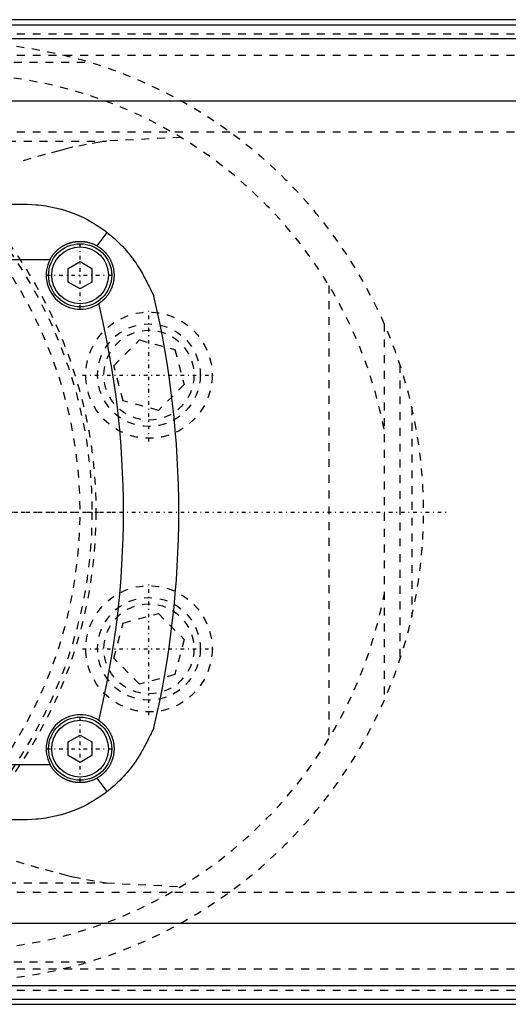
# Model space of a CAD drawing. Extents: x -602 to 174, y -90 to 90.
# Tile 10 of 14: x -252 to -190, y -62 to 62. Entities that reach past the tile are written whole.
import ezdxf

# ---------------------------------------------------------------- set-up
doc = ezdxf.new("R2010")
doc.units = 0
doc.linetypes.add('CENTER', pattern=[1.5, 0.45, -0.5, 0.05, -0.5])
doc.linetypes.add('DASHED', pattern=[2, 1, -1])
for name, color, linetype in [('AM_0', 7, 'CONTINUOUS'), ('AM_3', 7, 'DASHED'), ('AM_7', 7, 'CENTER')]:
    doc.layers.add(name, color=color, linetype=linetype)

msp = doc.modelspace()

# ---------------------------------------------------------------- linework, layer by layer
at = {"layer": 'AM_0', "color": 7, "linetype": 'CONTINUOUS'}
for p, q in [((-90, 62.39), (-340, 62.39)), ((-340, 61.72), (-90, 61.72)), ((-340, 60.02), (-90, 60.02)), ((-340, 52.11), (-90, 52.11)), ((-329, 39), (-251, 39)), ((-241.85, 33.72), (-240.59, 35.44)), ((-332.19, 32), (-247.81, 32)), ((-245.5, 30.87), (-244, 31.73)), ((-244, 31.73), (-242.5, 30.87)), ((-245.5, 29.13), (-245.5, 30.87)), ((-242.5, 30.87), (-242.5, 29.13)), ((-244, 28.27), (-245.5, 29.13)), ((-242.5, 29.13), (-244, 28.27)), ((-245.5, -29.13), (-244, -28.27)), ((-244, -28.27), (-242.5, -29.13)), ((-245.5, -30.87), (-245.5, -29.13)), ((-242.5, -29.13), (-242.5, -30.87)), ((-244, -31.73), (-245.5, -30.87)), ((-242.5, -30.87), (-244, -31.73)), ((-332.19, -32), (-247.81, -32)), ((-240.59, -35.44), (-241.85, -33.72)), ((-251, -39), (-329, -39)), ((-340, -52.11), (-90, -52.11)), ((-340, -60.02), (-90, -60.02)), ((-340, -61.72), (-90, -61.72)), ((-340, -62.39), (-90, -62.39))]:
    msp.add_line(p, q, dxfattribs=at)
for points in [[(-251, 39, 0), (-250.71, 39, 0), (-250.13, 38.98, 0), (-249.55, 38.94, 0), (-249.25, 38.91, 0), (-248.95, 38.88, 0), (-248.35, 38.79, 0), (-247.75, 38.69, 0), (-247.15, 38.56, 0), (-246.55, 38.41, 0), (-245.95, 38.23, 0), (-245.65, 38.14, 0), (-245.35, 38.03, 0), (-244.76, 37.81, 0), (-244.17, 37.57, 0), (-243.59, 37.3, 0), (-243.02, 37.01, 0), (-242.46, 36.7, 0), (-242.18, 36.53, 0), (-241.91, 36.36, 0), (-241.37, 36.01, 0), (-240.84, 35.63, 0), (-240.59, 35.44, 0)], [(-240.59, 35.44, 0), (-240.43, 35.31, 0), (-240.11, 35.05, 0), (-239.8, 34.79, 0), (-239.65, 34.65, 0), (-239.5, 34.52, 0), (-239.21, 34.24, 0), (-238.92, 33.96, 0), (-238.64, 33.67, 0), (-238.37, 33.38, 0), (-238.11, 33.09, 0), (-237.98, 32.93, 0), (-237.86, 32.78, 0), (-237.61, 32.48, 0), (-237.37, 32.17, 0), (-237.14, 31.85, 0), (-236.92, 31.53, 0), (-236.71, 31.21, 0), (-236.6, 31.04, 0), (-236.5, 30.88, 0), (-236.3, 30.55, 0), (-236.11, 30.21, 0), (-236.02, 30.04, 0)], [(-247.81, 32, 0), (-247.79, 32.03, 0), (-247.76, 32.09, 0), (-247.73, 32.14, 0), (-247.71, 32.17, 0), (-247.7, 32.2, 0), (-247.66, 32.25, 0), (-247.63, 32.31, 0), (-247.59, 32.36, 0), (-247.56, 32.42, 0), (-247.52, 32.47, 0), (-247.5, 32.5, 0), (-247.48, 32.52, 0), (-247.44, 32.57, 0), (-247.41, 32.63, 0), (-247.37, 32.68, 0), (-247.33, 32.72, 0), (-247.29, 32.77, 0), (-247.27, 32.8, 0), (-247.25, 32.82, 0), (-247.2, 32.87, 0), (-247.16, 32.91, 0), (-247.14, 32.94, 0), (-247.12, 32.96, 0), (-247.08, 33, 0), (-247.03, 33.05, 0), (-247.01, 33.07, 0), (-246.99, 33.09, 0), (-246.94, 33.13, 0), (-246.9, 33.18, 0), (-246.85, 33.22, 0), (-246.8, 33.26, 0), (-246.76, 33.3, 0), (-246.73, 33.32, 0), (-246.71, 33.34, 0), (-246.66, 33.38, 0), (-246.61, 33.42, 0), (-246.56, 33.46, 0), (-246.5, 33.5, 0), (-246.45, 33.53, 0), (-246.42, 33.55, 0), (-246.4, 33.57, 0), (-246.34, 33.6, 0), (-246.29, 33.64, 0), (-246.24, 33.67, 0), (-246.18, 33.71, 0), (-246.12, 33.74, 0), (-246.1, 33.75, 0), (-246.07, 33.77, 0), (-246.01, 33.8, 0), (-245.95, 33.83, 0), (-245.89, 33.86, 0), (-245.84, 33.89, 0), (-245.78, 33.92, 0), (-245.75, 33.93, 0), (-245.72, 33.94, 0), (-245.66, 33.97, 0), (-245.6, 33.99, 0), (-245.54, 34.02, 0), (-245.47, 34.04, 0), (-245.41, 34.06, 0), (-245.38, 34.07, 0), (-245.35, 34.08, 0), (-245.29, 34.1, 0), (-245.23, 34.12, 0), (-245.2, 34.13, 0), (-245.16, 34.14, 0), (-245.1, 34.16, 0), (-245.04, 34.17, 0), (-245.01, 34.18, 0), (-244.98, 34.19, 0), (-244.91, 34.2, 0), (-244.85, 34.22, 0), (-244.79, 34.23, 0), (-244.72, 34.24, 0), (-244.66, 34.25, 0), (-244.63, 34.25, 0), (-244.6, 34.26, 0), (-244.53, 34.27, 0), (-244.47, 34.27, 0), (-244.41, 34.28, 0), (-244.34, 34.29, 0), (-244.28, 34.29, 0), (-244.25, 34.29, 0), (-244.22, 34.29, 0), (-244.15, 34.3, 0), (-244.09, 34.3, 0), (-244.03, 34.3, 0), (-243.97, 34.3, 0), (-243.91, 34.3, 0), (-243.87, 34.3, 0), (-243.84, 34.3, 0), (-243.78, 34.29, 0), (-243.72, 34.29, 0), (-243.65, 34.29, 0), (-243.59, 34.28, 0), (-243.53, 34.27, 0), (-243.5, 34.27, 0), (-243.47, 34.27, 0), (-243.4, 34.26, 0), (-243.34, 34.25, 0), (-243.27, 34.24, 0), (-243.21, 34.23, 0), (-243.15, 34.21, 0), (-243.12, 34.21, 0), (-243.08, 34.2, 0), (-243.02, 34.19, 0), (-242.96, 34.17, 0), (-242.93, 34.16, 0), (-242.9, 34.16, 0), (-242.83, 34.14, 0), (-242.77, 34.12, 0), (-242.74, 34.11, 0), (-242.71, 34.1, 0), (-242.65, 34.08, 0), (-242.58, 34.06, 0), (-242.52, 34.04, 0), (-242.46, 34.02, 0), (-242.4, 33.99, 0), (-242.37, 33.98, 0), (-242.34, 33.97, 0), (-242.28, 33.94, 0), (-242.22, 33.92, 0), (-242.16, 33.89, 0), (-242.1, 33.86, 0), (-242.05, 33.83, 0), (-242.02, 33.82, 0), (-241.99, 33.8, 0), (-241.93, 33.77, 0), (-241.87, 33.74, 0), (-241.85, 33.72, 0)], [(-241.85, 33.72, 0), (-241.81, 33.7, 0), (-241.74, 33.66, 0), (-241.67, 33.62, 0), (-241.64, 33.59, 0), (-241.61, 33.57, 0), (-241.54, 33.53, 0), (-241.48, 33.48, 0), (-241.41, 33.43, 0), (-241.35, 33.38, 0), (-241.28, 33.33, 0), (-241.25, 33.31, 0), (-241.22, 33.28, 0), (-241.16, 33.23, 0), (-241.1, 33.18, 0), (-241.04, 33.12, 0), (-240.98, 33.07, 0), (-240.93, 33.01, 0), (-240.9, 32.98, 0), (-240.87, 32.95, 0), (-240.82, 32.89, 0), (-240.76, 32.83, 0), (-240.74, 32.8, 0), (-240.71, 32.77, 0), (-240.66, 32.71, 0), (-240.61, 32.64, 0), (-240.58, 32.61, 0), (-240.56, 32.58, 0), (-240.51, 32.51, 0), (-240.46, 32.45, 0), (-240.42, 32.38, 0), (-240.37, 32.31, 0), (-240.33, 32.24, 0), (-240.31, 32.21, 0), (-240.29, 32.17, 0), (-240.25, 32.1, 0), (-240.21, 32.03, 0), (-240.17, 31.96, 0), (-240.14, 31.89, 0), (-240.1, 31.82, 0), (-240.09, 31.78, 0), (-240.07, 31.74, 0), (-240.04, 31.67, 0), (-240.01, 31.59, 0), (-239.98, 31.52, 0), (-239.95, 31.44, 0), (-239.92, 31.36, 0), (-239.91, 31.32, 0), (-239.9, 31.28, 0), (-239.87, 31.2, 0), (-239.85, 31.13, 0), (-239.83, 31.05, 0), (-239.81, 30.97, 0), (-239.79, 30.89, 0), (-239.78, 30.85, 0), (-239.78, 30.81, 0), (-239.76, 30.73, 0), (-239.75, 30.65, 0), (-239.74, 30.57, 0), (-239.73, 30.49, 0), (-239.72, 30.41, 0), (-239.72, 30.37, 0), (-239.71, 30.33, 0), (-239.71, 30.24, 0), (-239.7, 30.16, 0), (-239.7, 30.12, 0), (-239.7, 30.08, 0), (-239.7, 30, 0), (-239.7, 29.92, 0), (-239.7, 29.88, 0), (-239.7, 29.84, 0), (-239.71, 29.76, 0), (-239.71, 29.68, 0), (-239.72, 29.6, 0), (-239.73, 29.52, 0), (-239.74, 29.44, 0), (-239.74, 29.4, 0), (-239.75, 29.36, 0), (-239.76, 29.28, 0), (-239.78, 29.2, 0), (-239.79, 29.12, 0), (-239.81, 29.04, 0), (-239.83, 28.96, 0), (-239.84, 28.92, 0), (-239.85, 28.88, 0), (-239.87, 28.8, 0), (-239.89, 28.73, 0), (-239.92, 28.65, 0), (-239.94, 28.57, 0), (-239.97, 28.5, 0), (-239.98, 28.46, 0), (-240, 28.42, 0), (-240.03, 28.35, 0), (-240.06, 28.28, 0), (-240.09, 28.2, 0), (-240.13, 28.13, 0), (-240.16, 28.06, 0), (-240.18, 28.02, 0), (-240.2, 27.99, 0), (-240.24, 27.91, 0), (-240.28, 27.84, 0), (-240.32, 27.78, 0), (-240.36, 27.71, 0), (-240.41, 27.64, 0), (-240.43, 27.61, 0), (-240.45, 27.57, 0), (-240.5, 27.51, 0), (-240.54, 27.44, 0), (-240.57, 27.41, 0), (-240.59, 27.38, 0), (-240.64, 27.31, 0), (-240.69, 27.25, 0), (-240.72, 27.22, 0), (-240.75, 27.19, 0), (-240.8, 27.13, 0), (-240.85, 27.07, 0), (-240.91, 27.01, 0), (-240.97, 26.95, 0), (-241.03, 26.89, 0), (-241.06, 26.87, 0), (-241.09, 26.84, 0), (-241.15, 26.78, 0), (-241.21, 26.73, 0), (-241.27, 26.68, 0), (-241.33, 26.63, 0), (-241.4, 26.58, 0), (-241.43, 26.55, 0), (-241.46, 26.53, 0), (-241.53, 26.48, 0), (-241.6, 26.43, 0), (-241.63, 26.41, 0)], [(-236.02, 30.04, 0), (-235.97, 29.95, 0), (-235.87, 29.75, 0), (-235.77, 29.56, 0), (-235.71, 29.46, 0), (-235.66, 29.36, 0), (-235.56, 29.16, 0), (-235.46, 28.97, 0), (-235.36, 28.78, 0), (-235.27, 28.59, 0), (-235.18, 28.41, 0), (-235.13, 28.33, 0), (-235.09, 28.24, 0), (-235.01, 28.08, 0), (-234.94, 27.93, 0), (-234.9, 27.84, 0), (-234.89, 27.82, 0), (-234.87, 27.8, 0), (-234.87, 27.79, 0), (-234.86, 27.77, 0), (-234.85, 27.75, 0), (-234.84, 27.73, 0), (-234.83, 27.71, 0), (-234.82, 27.69, 0), (-234.81, 27.67, 0), (-234.81, 27.66, 0), (-234.8, 27.65, 0), (-234.79, 27.63, 0), (-234.78, 27.61, 0), (-234.77, 27.59, 0), (-234.76, 27.57, 0), (-234.76, 27.55, 0), (-234.75, 27.54, 0), (-234.75, 27.54, 0), (-234.74, 27.52, 0), (-234.73, 27.5, 0), (-234.73, 27.5, 0), (-234.72, 27.49, 0), (-234.72, 27.47, 0), (-234.71, 27.46, 0), (-234.71, 27.45, 0), (-234.7, 27.45, 0), (-234.7, 27.43, 0), (-234.69, 27.42, 0), (-234.69, 27.41, 0), (-234.68, 27.4, 0), (-234.68, 27.39, 0), (-234.68, 27.39, 0), (-234.67, 27.38, 0), (-234.67, 27.38, 0), (-234.67, 27.37, 0), (-234.67, 27.36, 0), (-234.66, 27.36, 0), (-234.66, 27.36, 0), (-234.66, 27.35, 0), (-234.66, 27.35, 0), (-234.66, 27.35, 0), (-234.66, 27.35, 0), (-234.66, 27.35, 0)], [(-241.63, -26.41, 0), (-241.6, -26.43, 0), (-241.53, -26.48, 0), (-241.46, -26.53, 0), (-241.43, -26.55, 0), (-241.4, -26.58, 0), (-241.33, -26.63, 0), (-241.27, -26.68, 0), (-241.21, -26.73, 0), (-241.15, -26.78, 0), (-241.08, -26.84, 0), (-241.06, -26.87, 0), (-241.03, -26.89, 0), (-240.97, -26.95, 0), (-240.91, -27.01, 0), (-240.85, -27.07, 0), (-240.8, -27.13, 0), (-240.75, -27.19, 0), (-240.72, -27.22, 0), (-240.69, -27.25, 0), (-240.64, -27.31, 0), (-240.59, -27.38, 0), (-240.57, -27.41, 0), (-240.54, -27.44, 0), (-240.5, -27.51, 0), (-240.45, -27.57, 0), (-240.43, -27.61, 0), (-240.41, -27.64, 0), (-240.36, -27.71, 0), (-240.32, -27.78, 0), (-240.28, -27.84, 0), (-240.24, -27.91, 0), (-240.2, -27.99, 0), (-240.18, -28.02, 0), (-240.16, -28.06, 0), (-240.13, -28.13, 0), (-240.09, -28.2, 0), (-240.06, -28.28, 0), (-240.03, -28.35, 0), (-240, -28.42, 0), (-239.98, -28.46, 0), (-239.97, -28.5, 0), (-239.94, -28.57, 0), (-239.92, -28.65, 0), (-239.89, -28.73, 0), (-239.87, -28.8, 0), (-239.85, -28.88, 0), (-239.84, -28.92, 0), (-239.83, -28.96, 0), (-239.81, -29.04, 0), (-239.79, -29.12, 0), (-239.78, -29.2, 0), (-239.76, -29.28, 0), (-239.75, -29.36, 0), (-239.74, -29.4, 0), (-239.74, -29.44, 0), (-239.73, -29.52, 0), (-239.72, -29.6, 0), (-239.71, -29.68, 0), (-239.71, -29.76, 0), (-239.7, -29.84, 0), (-239.7, -29.88, 0), (-239.7, -29.92, 0), (-239.7, -30, 0), (-239.7, -30.08, 0), (-239.7, -30.12, 0), (-239.7, -30.16, 0), (-239.71, -30.24, 0), (-239.71, -30.32, 0), (-239.72, -30.37, 0), (-239.72, -30.41, 0), (-239.73, -30.49, 0), (-239.74, -30.57, 0), (-239.75, -30.65, 0), (-239.76, -30.73, 0), (-239.78, -30.81, 0), (-239.78, -30.85, 0), (-239.79, -30.89, 0), (-239.81, -30.97, 0), (-239.83, -31.05, 0), (-239.85, -31.13, 0), (-239.87, -31.21, 0), (-239.9, -31.28, 0), (-239.91, -31.32, 0), (-239.92, -31.36, 0), (-239.95, -31.44, 0), (-239.98, -31.52, 0), (-240.01, -31.59, 0), (-240.04, -31.67, 0), (-240.07, -31.74, 0), (-240.09, -31.78, 0), (-240.1, -31.82, 0), (-240.14, -31.89, 0), (-240.17, -31.96, 0), (-240.21, -32.03, 0), (-240.25, -32.1, 0), (-240.29, -32.17, 0), (-240.31, -32.21, 0), (-240.33, -32.24, 0), (-240.37, -32.31, 0), (-240.42, -32.38, 0), (-240.46, -32.45, 0), (-240.51, -32.51, 0), (-240.56, -32.58, 0), (-240.58, -32.61, 0), (-240.61, -32.64, 0), (-240.66, -32.71, 0), (-240.71, -32.77, 0), (-240.74, -32.8, 0), (-240.76, -32.83, 0), (-240.82, -32.89, 0), (-240.87, -32.95, 0), (-240.9, -32.98, 0), (-240.93, -33.01, 0), (-240.98, -33.07, 0), (-241.04, -33.12, 0), (-241.1, -33.18, 0), (-241.16, -33.23, 0), (-241.22, -33.28, 0), (-241.25, -33.31, 0), (-241.28, -33.33, 0), (-241.35, -33.38, 0), (-241.41, -33.43, 0), (-241.48, -33.48, 0), (-241.54, -33.53, 0), (-241.61, -33.57, 0), (-241.64, -33.6, 0), (-241.67, -33.62, 0), (-241.74, -33.66, 0), (-241.81, -33.7, 0), (-241.85, -33.72, 0)], [(-234.66, -27.35, 0), (-234.66, -27.35, 0), (-234.66, -27.35, 0), (-234.66, -27.35, 0), (-234.66, -27.35, 0), (-234.66, -27.36, 0), (-234.66, -27.36, 0), (-234.67, -27.37, 0), (-234.67, -27.37, 0), (-234.67, -27.38, 0), (-234.68, -27.39, 0), (-234.68, -27.39, 0), (-234.68, -27.39, 0), (-234.68, -27.4, 0), (-234.69, -27.41, 0), (-234.69, -27.42, 0), (-234.7, -27.44, 0), (-234.71, -27.45, 0), (-234.71, -27.46, 0), (-234.71, -27.46, 0), (-234.72, -27.48, 0), (-234.73, -27.49, 0), (-234.73, -27.5, 0), (-234.73, -27.51, 0), (-234.74, -27.52, 0), (-234.75, -27.54, 0), (-234.75, -27.55, 0), (-234.76, -27.56, 0), (-234.77, -27.58, 0), (-234.78, -27.6, 0), (-234.79, -27.61, 0), (-234.79, -27.63, 0), (-234.8, -27.65, 0), (-234.81, -27.67, 0), (-234.81, -27.68, 0), (-234.83, -27.7, 0), (-234.84, -27.72, 0), (-234.85, -27.74, 0), (-234.86, -27.76, 0), (-234.87, -27.79, 0), (-234.87, -27.8, 0), (-234.88, -27.81, 0), (-234.89, -27.83, 0), (-234.9, -27.86, 0), (-234.95, -27.94, 0), (-235.02, -28.1, 0), (-235.11, -28.27, 0), (-235.15, -28.36, 0), (-235.19, -28.44, 0), (-235.28, -28.62, 0), (-235.37, -28.8, 0), (-235.47, -28.99, 0), (-235.56, -29.17, 0), (-235.66, -29.36, 0), (-235.71, -29.46, 0), (-235.77, -29.56, 0), (-235.87, -29.75, 0), (-235.97, -29.95, 0), (-236.02, -30.04, 0)], [(-236.02, -30.04, 0), (-236.12, -30.22, 0), (-236.31, -30.56, 0), (-236.51, -30.9, 0), (-236.62, -31.06, 0), (-236.72, -31.23, 0), (-236.94, -31.56, 0), (-237.17, -31.89, 0), (-237.41, -32.21, 0), (-237.65, -32.53, 0), (-237.91, -32.84, 0), (-238.04, -33, 0), (-238.17, -33.15, 0), (-238.43, -33.45, 0), (-238.71, -33.74, 0), (-238.98, -34.02, 0), (-239.26, -34.3, 0), (-239.55, -34.57, 0), (-239.7, -34.7, 0), (-239.84, -34.83, 0), (-240.14, -35.08, 0), (-240.44, -35.32, 0), (-240.59, -35.44, 0)], [(-241.85, -33.72, 0), (-241.87, -33.74, 0), (-241.93, -33.77, 0), (-241.99, -33.8, 0), (-242.02, -33.82, 0), (-242.05, -33.83, 0), (-242.1, -33.86, 0), (-242.16, -33.89, 0), (-242.22, -33.92, 0), (-242.28, -33.94, 0), (-242.34, -33.97, 0), (-242.37, -33.98, 0), (-242.4, -33.99, 0), (-242.46, -34.02, 0), (-242.52, -34.04, 0), (-242.58, -34.06, 0), (-242.65, -34.08, 0), (-242.71, -34.1, 0), (-242.74, -34.11, 0), (-242.77, -34.12, 0), (-242.83, -34.14, 0), (-242.9, -34.16, 0), (-242.93, -34.16, 0), (-242.96, -34.17, 0), (-243.02, -34.19, 0), (-243.08, -34.2, 0), (-243.12, -34.21, 0), (-243.15, -34.21, 0), (-243.21, -34.23, 0), (-243.27, -34.24, 0), (-243.34, -34.25, 0), (-243.4, -34.26, 0), (-243.47, -34.27, 0), (-243.5, -34.27, 0), (-243.53, -34.27, 0), (-243.59, -34.28, 0), (-243.65, -34.29, 0), (-243.72, -34.29, 0), (-243.78, -34.29, 0), (-243.84, -34.3, 0), (-243.87, -34.3, 0), (-243.91, -34.3, 0), (-243.97, -34.3, 0), (-244.03, -34.3, 0), (-244.09, -34.3, 0), (-244.15, -34.3, 0), (-244.22, -34.29, 0), (-244.25, -34.29, 0), (-244.28, -34.29, 0), (-244.34, -34.29, 0), (-244.41, -34.28, 0), (-244.47, -34.27, 0), (-244.53, -34.27, 0), (-244.6, -34.26, 0), (-244.63, -34.25, 0), (-244.66, -34.25, 0), (-244.72, -34.24, 0), (-244.79, -34.23, 0), (-244.85, -34.22, 0), (-244.91, -34.2, 0), (-244.98, -34.19, 0), (-245.01, -34.18, 0), (-245.04, -34.17, 0), (-245.1, -34.16, 0), (-245.16, -34.14, 0), (-245.2, -34.13, 0), (-245.23, -34.12, 0), (-245.29, -34.1, 0), (-245.35, -34.08, 0), (-245.38, -34.07, 0), (-245.41, -34.06, 0), (-245.47, -34.04, 0), (-245.54, -34.02, 0), (-245.6, -33.99, 0), (-245.66, -33.97, 0), (-245.72, -33.94, 0), (-245.75, -33.93, 0), (-245.78, -33.92, 0), (-245.84, -33.89, 0), (-245.89, -33.86, 0), (-245.95, -33.83, 0), (-246.01, -33.8, 0), (-246.07, -33.77, 0), (-246.1, -33.75, 0), (-246.12, -33.74, 0), (-246.18, -33.71, 0), (-246.24, -33.67, 0), (-246.29, -33.64, 0), (-246.34, -33.6, 0), (-246.4, -33.57, 0), (-246.42, -33.55, 0), (-246.45, -33.53, 0), (-246.5, -33.5, 0), (-246.56, -33.46, 0), (-246.61, -33.42, 0), (-246.66, -33.38, 0), (-246.71, -33.34, 0), (-246.73, -33.32, 0), (-246.76, -33.3, 0), (-246.8, -33.26, 0), (-246.85, -33.22, 0), (-246.9, -33.18, 0), (-246.94, -33.13, 0), (-246.99, -33.09, 0), (-247.01, -33.07, 0), (-247.03, -33.05, 0), (-247.08, -33, 0), (-247.12, -32.96, 0), (-247.14, -32.94, 0), (-247.16, -32.91, 0), (-247.2, -32.87, 0), (-247.25, -32.82, 0), (-247.27, -32.8, 0), (-247.29, -32.77, 0), (-247.33, -32.72, 0), (-247.37, -32.68, 0), (-247.41, -32.63, 0), (-247.44, -32.57, 0), (-247.48, -32.52, 0), (-247.5, -32.5, 0), (-247.52, -32.47, 0), (-247.56, -32.42, 0), (-247.59, -32.36, 0), (-247.63, -32.31, 0), (-247.66, -32.25, 0), (-247.7, -32.2, 0), (-247.71, -32.17, 0), (-247.73, -32.14, 0), (-247.76, -32.09, 0), (-247.79, -32.03, 0), (-247.81, -32, 0)], [(-240.59, -35.44, 0), (-240.84, -35.63, 0), (-241.37, -36.01, 0), (-241.91, -36.36, 0), (-242.18, -36.53, 0), (-242.46, -36.7, 0), (-243.02, -37.01, 0), (-243.59, -37.3, 0), (-244.17, -37.57, 0), (-244.76, -37.81, 0), (-245.35, -38.03, 0), (-245.65, -38.14, 0), (-245.95, -38.23, 0), (-246.55, -38.41, 0), (-247.15, -38.56, 0), (-247.75, -38.69, 0), (-248.35, -38.79, 0), (-248.95, -38.88, 0), (-249.25, -38.91, 0), (-249.55, -38.94, 0), (-250.13, -38.98, 0), (-250.71, -39, 0), (-251, -39, 0)]]:
    msp.add_polyline3d(points, dxfattribs=at)
for centre, radius in [((-244, 30), 4), ((-244, 30), 3.6), ((-244, -30), 4), ((-244, -30), 3.6)]:
    msp.add_circle(centre, radius, dxfattribs=at)
for centre, radius, start, end in [((-244, 30), 4.3, 152.2823, 303.4459), ((-351.5, 0), 113, 346.4829, 13.5171), ((-351.5, 0), 120, 346.8254, 13.1746), ((-244, -30), 4.3, 56.5541, 207.7177)]:
    msp.add_arc(centre, radius, start, end, dxfattribs=at)
at = {"layer": 'AM_3', "color": 6, "linetype": 'DASHED'}
for p, q in [((-340, 60.6), (50, 60.6)), ((-340, 57.89), (50, 57.89)), ((-494.4, 57), (-242.93, 57)), ((-340, 48.19), (50, 48.19)), ((-231.25, 47.47), (-240.66, 47)), ((-333.13, 47), (-240.66, 47)), ((-212.5, 28.71), (-212.5, -28.71)), ((-205.5, 23.87), (-205.5, -23.87)), ((-239.74, 18.54), (-236.48, 21.8)), ((-236.48, 21.8), (-232.02, 20.61)), ((-232.02, 20.61), (-230.82, 16.15)), ((-238.55, 14.07), (-239.74, 18.54)), ((-203.5, 18.65), (-203.5, -18.65)), ((-230.82, 16.15), (-234.09, 12.88)), ((-234.09, 12.88), (-238.55, 14.07)), ((-202, 13.28), (-202, -13.28)), ((-238.55, -14.07), (-234.09, -12.88)), ((-234.09, -12.88), (-230.82, -16.15)), ((-239.74, -18.54), (-238.55, -14.07)), ((-230.82, -16.15), (-232.02, -20.61)), ((-236.48, -21.8), (-239.74, -18.54)), ((-232.02, -20.61), (-236.48, -21.8)), ((-333.13, -47), (-240.66, -47)), ((-240.66, -47), (-231.25, -47.47)), ((-340, -48.19), (50, -48.19)), ((-494.4, -57), (-242.93, -57)), ((-340, -57.89), (50, -57.89)), ((-340, -60.6), (50, -60.6))]:
    msp.add_line(p, q, dxfattribs=at)
for points in [[(-240.66, 47, 0), (-241.49, 46.88, 0), (-243.18, 46.58, 0), (-244.91, 46.22, 0), (-245.78, 46.01, 0), (-246.66, 45.79, 0), (-248.44, 45.32, 0), (-250.25, 44.8, 0), (-252.08, 44.24, 0)], [(-252.08, -44.24, 0), (-250.25, -44.8, 0), (-248.44, -45.32, 0), (-246.66, -45.79, 0), (-245.78, -46.01, 0), (-244.91, -46.22, 0), (-243.18, -46.58, 0), (-241.49, -46.88, 0), (-240.66, -47, 0)]]:
    msp.add_polyline3d(points, dxfattribs=at)
for centre, radius in [((-300, 0), 58), ((-300, 0), 57.5), ((-235.28, 17.34), 8), ((-235.28, 17.34), 6.5), ((-235.28, 17.34), 5.7), ((-235.28, -17.34), 8), ((-235.28, -17.34), 6.5), ((-235.28, -17.34), 5.7)]:
    msp.add_circle(centre, radius, dxfattribs=at)
for centre, radius, start, end in [((-260, 0), 59.5, 270, 90), ((-300, 0), 56, 262.1432, 97.8568), ((-260, 0), 55.5, 10.8929, 90), ((-260, 0), 55.5, 270, 349.1071)]:
    msp.add_arc(centre, radius, start, end, dxfattribs=at)
at = {"layer": 'AM_7', "color": 4, "linetype": 'CENTER'}
for p, q in [((-244, 25.8), (-244, 34.2)), ((-248.2, 30), (-239.8, 30)), ((-235.28, 8.94), (-235.28, 25.74)), ((-243.68, 17.34), (-226.88, 17.34)), ((-375.4, 0), (-197.53, 0)), ((-360.9, 0), (-239.1, 0)), ((-235.28, -25.74), (-235.28, -8.94)), ((-243.68, -17.34), (-226.88, -17.34)), ((-244, -34.2), (-244, -25.8)), ((-248.2, -30), (-239.8, -30))]:
    msp.add_line(p, q, dxfattribs=at)

doc.saveas('drawing.dxf')
